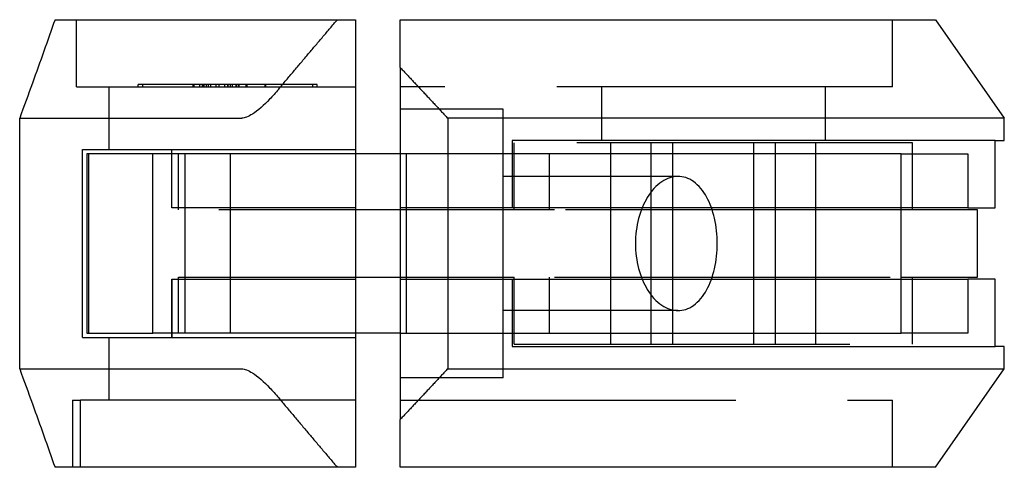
# Model space of a CAD drawing. Header units: millimetres. Extents: x -8.5 to 13.5, y -5 to 5.
import ezdxf

# ---------------------------------------------------------------- set-up
doc = ezdxf.new("R2010")
doc.units = ezdxf.units.MM
doc.header["$LTSCALE"] = 50
doc.linetypes.add('ALLCAD_Strich', pattern=[0.2, 0.15, -0.05])
doc.layers.add('BESCH_KONT_verb_schn_seit_2d', color=160, linetype='Continuous')

msp = doc.modelspace()

# ---------------------------------------------------------------- linework, layer by layer
at = {"layer": 'BESCH_KONT_verb_schn_seit_2d', "linetype": 'Continuous', "extrusion": (-1.09476e-47, 1, 2.22045e-16)}
for p, q in [((-7.71, 5), (-1.403, 5)), ((-1.403, 5), (-1, 5)), ((-1, 5), (-1, -5)), ((0, 5), (11.96, 5)), ((11.96, 5), (13.5, 2.8)), ((0, 3.934), (0, -3.934)), ((-8.5, -2.8), (-8.5, 2.8)), ((-8.5, 2.8), (-3.538, 2.8)), ((1.063, 2.8), (1.063, -2.8)), ((13.5, 2.8), (1.063, 2.8)), ((13.5, 2.3), (13.5, 2.8)), ((13.297, 2.3), (13.5, 2.3)), ((13.297, 0.8), (13.297, 2.3)), ((-7, 2), (-7, -2)), ((-5.522, 2), (-7, 2)), ((-5.522, -2), (-5.522, 2)), ((0, 2), (-1, 2)), ((11.197, -2), (11.197, 2)), ((11.197, 2), (12.683, 2)), ((12.683, 2), (12.683, 0.8)), ((12.683, 0.8), (11.197, 0.8)), ((12.9, 0.75), (11.197, 0.75)), ((11.45, 0.75), (11.45, 0.8)), ((12.683, 0.8), (13.297, 0.8)), ((12.9, -0.75), (12.9, 0.75)), ((11.197, -0.75), (12.9, -0.75)), ((11.197, -0.8), (12.683, -0.8)), ((11.45, -0.8), (11.45, -0.75)), ((13.297, -0.8), (12.683, -0.8)), ((12.683, -0.8), (12.683, -2)), ((13.297, -2.3), (13.297, -0.8)), ((-7, -2), (-5.522, -2)), ((0, -2), (-1, -2)), ((12.683, -2), (11.197, -2)), ((13.5, -2.3), (13.297, -2.3)), ((13.5, -2.8), (13.5, -2.3)), ((-8.5, -2.8), (-3.538, -2.8)), ((1.063, -2.8), (13.5, -2.8)), ((11.96, -5), (13.5, -2.8)), ((-1.403, -5), (-7.71, -5)), ((-1, -5), (-1.403, -5)), ((11.96, -5), (0, -5))]:
    msp.add_line(p, q, dxfattribs=at)
at = {"layer": 'BESCH_KONT_verb_schn_seit_2d', "linetype": 'ALLCAD_Strich', "extrusion": (-1.09476e-47, 1, 2.22045e-16)}
for p, q in [((-7.23, 3.5), (-7.23, 5)), ((11, 3.5), (11, 5)), ((-3.85, 3.55), (-5.85, 3.55)), ((-5.85, 3.5), (-5.85, 3.55)), ((-5.75, 3.5), (-5.75, 3.55)), ((-4.627, 3.5), (-4.627, 3.55)), ((-4.6, 3.5), (-4.6, 3.55)), ((-4.473, 3.5), (-4.473, 3.55)), ((-4.412, 3.5), (-4.412, 3.55)), ((-4.398, 3.5), (-4.398, 3.55)), ((-4.378, 3.5), (-4.378, 3.55)), ((-4.329, 3.5), (-4.329, 3.55)), ((-4.283, 3.5), (-4.283, 3.55)), ((-4.232, 3.5), (-4.232, 3.55)), ((-4.109, 3.5), (-4.109, 3.55)), ((-4.043, 3.5), (-4.043, 3.55)), ((-3.92, 3.5), (-3.92, 3.55)), ((-3.85, 3.5), (-3.85, 3.55)), ((-1.85, 3.55), (-3.85, 3.55)), ((-3.843, 3.5), (-3.843, 3.55)), ((-3.793, 3.5), (-3.793, 3.55)), ((-3.743, 3.5), (-3.743, 3.55)), ((-3.663, 3.5), (-3.663, 3.55)), ((-3.648, 3.5), (-3.648, 3.55)), ((-3.6, 3.5), (-3.6, 3.55)), ((-3.599, 3.5), (-3.599, 3.55)), ((-3.441, 3.5), (-3.441, 3.55)), ((-3.414, 3.5), (-3.414, 3.55)), ((-3.014, 3.5), (-3.014, 3.55)), ((-3, 3.5), (-3, 3.55)), ((-1.95, 3.5), (-1.95, 3.55)), ((-1.85, 3.5), (-1.85, 3.55)), ((-7.23, 3.5), (-1, 3.5)), ((-6.5, 2.1), (-6.5, 3.5)), ((11, 3.5), (0, 3.5)), ((4.5, 3.5), (4.5, 2.3)), ((9.5, 3.5), (9.5, 2.3)), ((2.3, 3), (0, 3)), ((2.3, -3), (2.3, 3)), ((7, 2.3), (2.5, 2.3)), ((2.5, 2.3), (2.5, 0.8)), ((11.45, 2.25), (2.55, 2.25)), ((2.55, 0.75), (2.55, 2.25)), ((4.708, -2.25), (4.708, 2.25)), ((5.611, -2.25), (5.611, 2.25)), ((6.097, -2.25), (6.097, 2.25)), ((13.297, 2.3), (7, 2.3)), ((7.903, -2.25), (7.903, 2.25)), ((8.389, -2.25), (8.389, 2.25)), ((9.292, -2.25), (9.292, 2.25)), ((11.45, 0.8), (11.45, 2.25)), ((-7.098, 2.1), (-1, 2.1)), ((-7.098, -2.1), (-7.098, 2.1)), ((-6.954, -2), (-6.954, 2)), ((-1, 2), (-5.522, 2)), ((-5.1, 0.8), (-5.1, 2.1)), ((-5.1, 0.8), (-5.1, 2.1)), ((-4.95, 0.75), (-4.95, 2)), ((-4.8, -2), (-4.8, 2)), ((-3.8, 2), (-3.8, -2)), ((7, 2), (0, 2)), ((0.145, -2), (0.145, 2)), ((3.33, 2), (3.33, 0.75)), ((11.197, 2), (7, 2)), ((6.208, 1.5), (2.3, 1.5)), ((-1, 0.8), (-5.1, 0.8)), ((3.45, 0.75), (-4.95, 0.75)), ((7, 0.8), (0, 0.8)), ((11.197, 0.75), (3.45, 0.75)), ((11.197, 0.8), (7, 0.8)), ((-5.1, -0.8), (-1, -0.8)), ((-5.1, -0.8), (-5.1, -2.1)), ((-5.1, -2.1), (-5.1, -0.8)), ((-4.95, -0.75), (3.45, -0.75)), ((-4.95, -2), (-4.95, -0.75)), ((0, -0.8), (7, -0.8)), ((2.5, -0.8), (2.5, -2.3)), ((2.55, -2.25), (2.55, -0.75)), ((3.33, -0.75), (3.33, -2)), ((3.45, -0.75), (11.197, -0.75)), ((7, -0.8), (11.197, -0.8)), ((11.45, -2.25), (11.45, -0.8)), ((6.208, -1.5), (2.3, -1.5)), ((-7.098, -2.1), (-1, -2.1)), ((-6.5, -3.5), (-6.5, -2.1)), ((-1, -2), (-5.522, -2)), ((0, -2), (7, -2)), ((7, -2), (11.197, -2)), ((2.5, -2.3), (7, -2.3)), ((2.55, -2.25), (11.45, -2.25)), ((7, -2.3), (13.297, -2.3)), ((2.3, -3), (0, -3)), ((-7.317, -3.5), (-7.14, -3.5)), ((-7.317, -3.5), (-7.317, -5)), ((-1, -3.5), (-7.14, -3.5)), ((-7.14, -5), (-7.14, -3.5)), ((0, -3.5), (11, -3.5)), ((11, -5), (11, -3.5))]:
    msp.add_line(p, q, dxfattribs=at)
at = {"layer": 'BESCH_KONT_verb_schn_seit_2d', "linetype": 'Continuous'}
for points, knots in [([(-7.711, 4.999), (-7.872, 4.542), (-8.043, 4.063), (-8.308, 3.327), (-8.403, 3.067), (-8.5, 2.8)], [5.0375481, 5.0375481, 5.0375481, 5.0375481, 5.2857747, 5.2857747, 5.4153391, 5.4153391, 5.4153391, 5.4153391]), ([(-2.713, 3.449), (-2.78, 3.368), (-2.849, 3.292), (-3.034, 3.099), (-3.181, 2.968), (-3.343, 2.865), (-3.388, 2.841), (-3.47, 2.808), (-3.508, 2.8), (-3.538, 2.8)], [0.509435, 0.509435, 0.509435, 0.509435, 0.5392344, 0.5392344, 0.5908608, 0.5908608, 0.6088249, 0.6088249, 0.626789, 0.626789, 0.626789, 0.626789]), ([(5.258, 0), (5.258, 0.187), (5.283, 0.384), (5.377, 0.74), (5.447, 0.9), (5.613, 1.175), (5.725, 1.299), (5.965, 1.461), (6.092, 1.5), (6.323, 1.5), (6.445, 1.462), (6.67, 1.302), (6.773, 1.179), (6.922, 0.903), (6.983, 0.742), (7.065, 0.384), (7.086, 0.187), (7.086, -0.187), (7.065, -0.384), (6.983, -0.742), (6.922, -0.903), (6.773, -1.179), (6.67, -1.302), (6.445, -1.462), (6.323, -1.5), (6.092, -1.5), (5.965, -1.461), (5.725, -1.299), (5.613, -1.175), (5.447, -0.9), (5.377, -0.74), (5.283, -0.384), (5.258, -0.187), (5.258, 0)], [0, 0, 0, 0, 0.0561878, 0.0561878, 0.1123756, 0.1123756, 0.1797111, 0.1797111, 0.2470466, 0.2470466, 0.3132511, 0.3132511, 0.3794556, 0.3794556, 0.4354904, 0.4354904, 0.4915252, 0.4915252, 0.54756, 0.54756, 0.6035948, 0.6035948, 0.6697993, 0.6697993, 0.7360038, 0.7360038, 0.8033393, 0.8033393, 0.8706747, 0.8706747, 0.9268626, 0.9268626, 0.9830504, 0.9830504, 0.9830504, 0.9830504]), ([(-8.5, -2.8), (-8.403, -3.067), (-8.308, -3.327), (-8.043, -4.063), (-7.872, -4.542), (-7.711, -4.999)], [2.4312513, 2.4312513, 2.4312513, 2.4312513, 2.5608157, 2.5608157, 2.8090423, 2.8090423, 2.8090423, 2.8090423]), ([(-3.538, -2.8), (-3.508, -2.8), (-3.47, -2.808), (-3.388, -2.841), (-3.343, -2.865), (-3.181, -2.968), (-3.034, -3.099), (-2.849, -3.292), (-2.78, -3.368), (-2.713, -3.449)], [0.2104769, 0.2104769, 0.2104769, 0.2104769, 0.228441, 0.228441, 0.2464051, 0.2464051, 0.2980315, 0.2980315, 0.3278309, 0.3278309, 0.3278309, 0.3278309])]:
    msp.add_open_spline(points, degree=3, knots=knots, dxfattribs=at)
for points, weights in [([(-2.713, 3.449), (-2.051, 4.237), (-1.403, 5)], [1.0016316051, 1.00128918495, 1.00076795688]), ([(0, 3.934), (0, 4.476), (0, 5)], [1.00209104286, 1.00169069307, 1.00115787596]), ([(0, 3.934), (0.527, 3.375), (1.063, 2.8)], [1.00156487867, 1.00186767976, 1.00205545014]), ([(1.063, -2.8), (0.527, -3.375), (0, -3.934)], [1.00205545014, 1.00186767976, 1.00156487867]), ([(-2.713, -3.449), (-2.051, -4.237), (-1.403, -5)], [1.00163365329, 1.00129141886, 1.00077037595]), ([(0, -5), (0, -4.476), (0, -3.934)], [1.00115787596, 1.00169069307, 1.00209104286])]:
    msp.add_rational_spline(points, weights, degree=2, dxfattribs=at)

doc.saveas('drawing.dxf')
